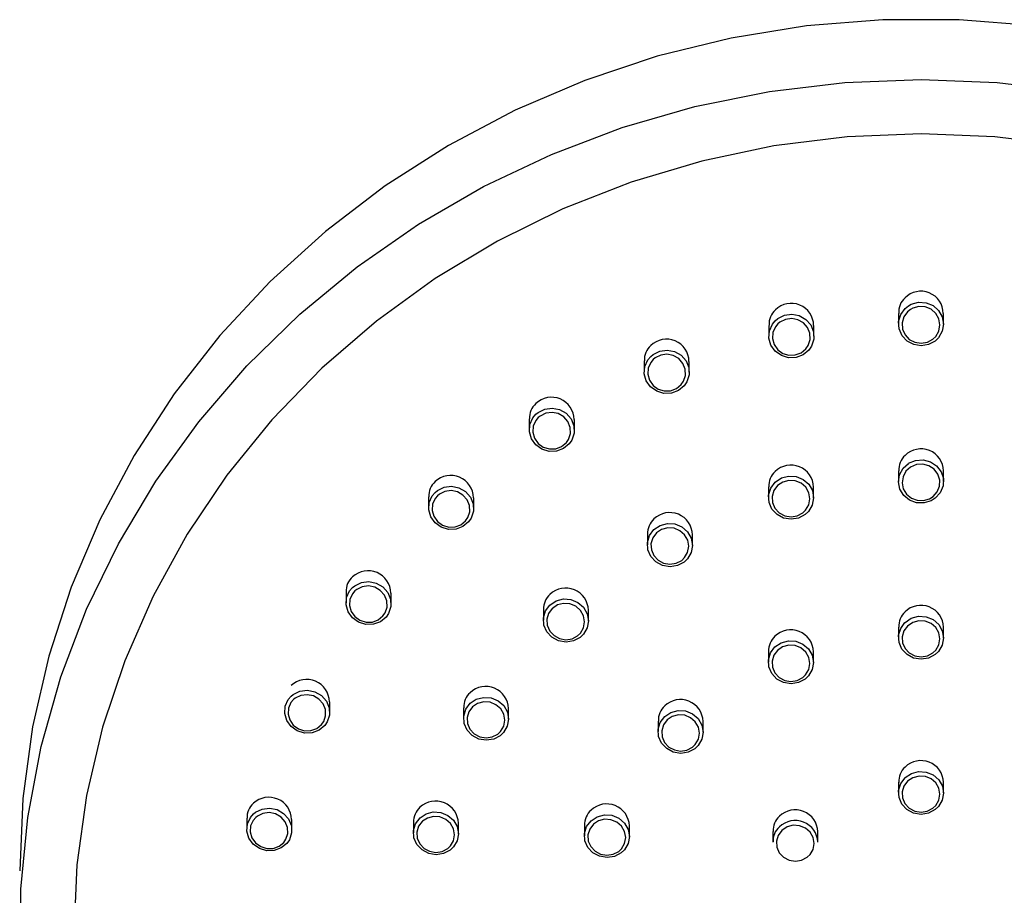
# Model space of a CAD drawing. Header units: millimetres. Extents: x 4588.89 to 4589.36, y 3428.22 to 3429.82.
# Tile 4 of 6: x 4588.9968 to 4589.0514, y 3429.1826 to 3429.2312. Entities that reach past the tile are written whole.
import ezdxf

# ---------------------------------------------------------------- set-up
doc = ezdxf.new("R2010")
doc.units = ezdxf.units.MM
doc.layers.add('SANINDUSA', color=3, linetype='Continuous')

msp = doc.modelspace()

# ---------------------------------------------------------------- linework, layer by layer
at = {"layer": 'SANINDUSA'}
for p, q in [((4589.045544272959, 3429.214913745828), (4589.045544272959, 3429.21432526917)), ((4589.048044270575, 3429.21432526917), (4589.048044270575, 3429.214913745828)), ((4589.038353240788, 3429.214251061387), (4589.038353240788, 3429.213661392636)), ((4589.040853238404, 3429.213649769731), (4589.040853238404, 3429.214237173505)), ((4589.031438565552, 3429.212274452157), (4589.031438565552, 3429.211683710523)), ((4589.033938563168, 3429.211660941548), (4589.033938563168, 3429.212247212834)), ((4589.025065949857, 3429.20905991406), (4589.025065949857, 3429.208468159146)), ((4589.027565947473, 3429.208435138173), (4589.027565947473, 3429.20902039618)), ((4589.045544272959, 3429.206176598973), (4589.045544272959, 3429.205589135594)), ((4589.048044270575, 3429.205589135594), (4589.048044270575, 3429.206176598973)), ((4589.038333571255, 3429.205285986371), (4589.038333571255, 3429.204697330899)), ((4589.040833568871, 3429.204685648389), (4589.040833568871, 3429.20527197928)), ((4589.019480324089, 3429.204731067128), (4589.019480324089, 3429.204138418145)), ((4589.021980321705, 3429.204096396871), (4589.021980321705, 3429.204680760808)), ((4589.031614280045, 3429.202660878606), (4589.031614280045, 3429.202071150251)), ((4589.034114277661, 3429.20204856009), (4589.034114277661, 3429.202633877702)), ((4589.014896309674, 3429.199454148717), (4589.014896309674, 3429.198860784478)), ((4589.017396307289, 3429.198811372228), (4589.017396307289, 3429.199395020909)), ((4589.02584428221, 3429.198480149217), (4589.02584428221, 3429.197889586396)), ((4589.028344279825, 3429.197857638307), (4589.028344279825, 3429.198442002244)), ((4589.045544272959, 3429.19750299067), (4589.045544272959, 3429.196916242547)), ((4589.048044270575, 3429.196916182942), (4589.048044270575, 3429.19750299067)), ((4589.038326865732, 3429.196152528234), (4589.038326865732, 3429.195564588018)), ((4589.040826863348, 3429.195552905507), (4589.040826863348, 3429.196138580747)), ((4589.013990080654, 3429.192783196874), (4589.013990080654, 3429.193366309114)), ((4589.021416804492, 3429.19302876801), (4589.021416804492, 3429.192437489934)), ((4589.023916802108, 3429.192398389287), (4589.023916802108, 3429.192982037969)), ((4589.03220824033, 3429.192292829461), (4589.03220824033, 3429.191703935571)), ((4589.034708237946, 3429.191682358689), (4589.034708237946, 3429.19226702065)), ((4589.045544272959, 3429.188892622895), (4589.045544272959, 3429.188306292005)), ((4589.048044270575, 3429.188306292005), (4589.048044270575, 3429.188892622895)), ((4589.009392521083, 3429.186896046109), (4589.009392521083, 3429.18630190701)), ((4589.0118925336, 3429.186243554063), (4589.0118925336, 3429.186826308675)), ((4589.018633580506, 3429.186678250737), (4589.018633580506, 3429.186086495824)), ((4589.021133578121, 3429.186042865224), (4589.021133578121, 3429.186626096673)), ((4589.02811989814, 3429.186511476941), (4589.02811989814, 3429.1859219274)), ((4589.030619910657, 3429.185893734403), (4589.030619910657, 3429.186477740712)), ((4589.03857219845, 3429.186168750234), (4589.03857219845, 3429.185581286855)), ((4589.041072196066, 3429.185570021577), (4589.041072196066, 3429.186155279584))]:
    msp.add_line(p, q, dxfattribs=at)
for points in [[(4589.053145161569, 3429.230871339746), (4589.048916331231, 3429.231211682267), (4589.044672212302, 3429.231211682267), (4589.040443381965, 3429.230871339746), (4589.036260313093, 3429.230193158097), (4589.032153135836, 3429.229182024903), (4589.028151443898, 3429.227845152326), (4589.024284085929, 3429.226192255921), (4589.020578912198, 3429.224235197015), (4589.017062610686, 3429.221988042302), (4589.013760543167, 3429.219467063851), (4589.010696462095, 3429.216690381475), (4589.00789248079, 3429.213678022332), (4589.005368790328, 3429.210451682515), (4589.003143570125, 3429.20703454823), (4589.00123285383, 3429.203451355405), (4588.999650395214, 3429.199727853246), (4588.99840762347, 3429.195890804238), (4588.997513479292, 3429.191967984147), (4588.996974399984, 3429.187987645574), (4588.996794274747, 3429.183978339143)], [(4588.996824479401, 3429.17897768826), (4588.996856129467, 3429.182971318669), (4588.997244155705, 3429.186948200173), (4588.997985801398, 3429.190879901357), (4588.999075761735, 3429.194738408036), (4589.00050627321, 3429.198496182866), (4589.002267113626, 3429.202126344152), (4589.004345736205, 3429.205603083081), (4589.00672726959, 3429.208901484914), (4589.009394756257, 3429.211998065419), (4589.012329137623, 3429.214870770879), (4589.015509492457, 3429.217498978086), (4589.018913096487, 3429.219864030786), (4589.022515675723, 3429.221949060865), (4589.026291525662, 3429.223739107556), (4589.030213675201, 3429.225221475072), (4589.034254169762, 3429.22638549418), (4589.038384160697, 3429.227222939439), (4589.042574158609, 3429.227727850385), (4589.046794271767, 3429.227896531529), (4589.051014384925, 3429.227727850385), (4589.055204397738, 3429.227222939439)], [(4589.054955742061, 3429.224207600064), (4589.050890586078, 3429.224713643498), (4589.046794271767, 3429.224882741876), (4589.042697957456, 3429.224713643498), (4589.038632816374, 3429.224207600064), (4589.034629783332, 3429.223368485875), (4589.030719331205, 3429.222202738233), (4589.026931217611, 3429.22071911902), (4589.023294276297, 3429.218929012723), (4589.01983617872, 3429.216845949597), (4589.016583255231, 3429.214485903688), (4589.01356025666, 3429.211866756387), (4589.010790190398, 3429.209008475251), (4589.008294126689, 3429.205932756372), (4589.006091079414, 3429.202663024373), (4589.004197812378, 3429.199224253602), (4589.002628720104, 3429.195642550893), (4589.001395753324, 3429.191945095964), (4589.000508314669, 3429.18816020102), (4588.999973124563, 3429.184316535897), (4588.999794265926, 3429.180443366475)], [(4589.046099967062, 3429.215333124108), (4589.046254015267, 3429.215418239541), (4589.046657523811, 3429.21552999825), (4589.047075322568, 3429.215506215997), (4589.047461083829, 3429.215350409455), (4589.047772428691, 3429.215079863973), (4589.04797465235, 3429.214724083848), (4589.048044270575, 3429.214322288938), (4589.047972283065, 3429.213919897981), (4589.047766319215, 3429.213563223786), (4589.047578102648, 3429.213381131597), (4589.047212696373, 3429.213183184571), (4589.046799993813, 3429.213113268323), (4589.046387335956, 3429.213179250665), (4589.046020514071, 3429.213373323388), (4589.045739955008, 3429.21367414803), (4589.045577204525, 3429.214048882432), (4589.045551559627, 3429.214455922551), (4589.045666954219, 3429.214848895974), (4589.045910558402, 3429.215182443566), (4589.046099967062, 3429.215333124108)], [(4589.046210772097, 3429.215128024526), (4589.046051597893, 3429.215000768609), (4589.045847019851, 3429.214719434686), (4589.04574999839, 3429.214388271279), (4589.045749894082, 3429.214387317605), (4589.045771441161, 3429.214043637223), (4589.04590821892, 3429.213727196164), (4589.046144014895, 3429.213473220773), (4589.046452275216, 3429.213309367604), (4589.046799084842, 3429.213253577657), (4589.04714592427, 3429.21331264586), (4589.0474530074, 3429.213479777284), (4589.047611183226, 3429.213633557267), (4589.047784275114, 3429.213934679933), (4589.047844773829, 3429.214274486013), (4589.04778627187, 3429.214613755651), (4589.047616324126, 3429.21491416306), (4589.047354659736, 3429.215142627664), (4589.047030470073, 3429.215274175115), (4589.046679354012, 3429.21529426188), (4589.046340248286, 3429.215199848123), (4589.046210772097, 3429.215128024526)], [(4589.038711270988, 3429.214508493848), (4589.038844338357, 3429.214621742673), (4589.039215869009, 3429.214809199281), (4589.039629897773, 3429.214866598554), (4589.040040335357, 3429.214788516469), (4589.040402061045, 3429.214583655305), (4589.040674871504, 3429.214274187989), (4589.040827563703, 3429.213894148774), (4589.040841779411, 3429.213486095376), (4589.040715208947, 3429.213096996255), (4589.040569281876, 3429.21288224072), (4589.040253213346, 3429.212617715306), (4589.039863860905, 3429.212469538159), (4589.03944597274, 3429.212454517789), (4589.039046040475, 3429.212573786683), (4589.03870809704, 3429.21281423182), (4589.038469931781, 3429.21314980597), (4589.038359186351, 3429.213543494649), (4589.038389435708, 3429.213950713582), (4589.038557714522, 3429.214324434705), (4589.038711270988, 3429.214508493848)], [(4589.038850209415, 3429.214327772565), (4589.038721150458, 3429.214172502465), (4589.038579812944, 3429.213857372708), (4589.038554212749, 3429.213514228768), (4589.038554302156, 3429.213513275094), (4589.03864738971, 3429.213180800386), (4589.038847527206, 3429.212897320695), (4589.039131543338, 3429.212694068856), (4589.03946765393, 3429.212593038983), (4589.039818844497, 3429.21260543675), (4589.040146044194, 3429.212730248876), (4589.040411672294, 3429.212953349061), (4589.040534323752, 3429.213134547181), (4589.04064068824, 3429.213463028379), (4589.040628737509, 3429.213807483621), (4589.04050042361, 3429.214128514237), (4589.040271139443, 3429.214389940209), (4589.039967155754, 3429.214563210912), (4589.039622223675, 3429.214629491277), (4589.03927426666, 3429.214581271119), (4589.038962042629, 3429.214423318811), (4589.038850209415, 3429.214327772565)], [(4589.031798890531, 3429.212530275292), (4589.03192797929, 3429.212639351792), (4589.032298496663, 3429.212825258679), (4589.032711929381, 3429.212881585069), (4589.033122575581, 3429.212802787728), (4589.033485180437, 3429.212597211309), (4589.033759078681, 3429.212287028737), (4589.033912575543, 3429.211906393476), (4589.033927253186, 3429.211498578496), (4589.033801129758, 3429.211110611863), (4589.033655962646, 3429.21089728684), (4589.033340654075, 3429.210634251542), (4589.032952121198, 3429.210487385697), (4589.032534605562, 3429.210473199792), (4589.032134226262, 3429.210593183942), (4589.031795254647, 3429.210834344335), (4589.031556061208, 3429.211170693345), (4589.031444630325, 3429.211564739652), (4589.03147447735, 3429.211971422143), (4589.031642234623, 3429.212343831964), (4589.031798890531, 3429.212530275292)], [(4589.031934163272, 3429.212348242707), (4589.031802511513, 3429.212191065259), (4589.031661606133, 3429.211877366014), (4589.031661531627, 3429.211877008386), (4589.031636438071, 3429.211533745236), (4589.03173009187, 3429.211201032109), (4589.031931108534, 3429.210916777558), (4589.032215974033, 3429.210712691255), (4589.032552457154, 3429.210610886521), (4589.032903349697, 3429.210622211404), (4589.033229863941, 3429.210745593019), (4589.033494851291, 3429.210967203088), (4589.033616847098, 3429.211147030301), (4589.033722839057, 3429.21147437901), (4589.033710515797, 3429.211818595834), (4589.033581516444, 3429.212140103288), (4589.033351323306, 3429.21240230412), (4589.03304659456, 3429.212576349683), (4589.032701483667, 3429.212643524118), (4589.032354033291, 3429.212596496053), (4589.032042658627, 3429.21244015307), (4589.031934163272, 3429.212348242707)], [(4589.025429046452, 3429.209314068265), (4589.025554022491, 3429.209418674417), (4589.025923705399, 3429.209602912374), (4589.026336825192, 3429.209658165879), (4589.026747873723, 3429.209578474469), (4589.027111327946, 3429.209372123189), (4589.027386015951, 3429.209061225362), (4589.027539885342, 3429.208680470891), (4589.027554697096, 3429.208273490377), (4589.027428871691, 3429.207887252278), (4589.027284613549, 3429.207675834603), (4589.026969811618, 3429.207414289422), (4589.026581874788, 3429.207268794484), (4589.026164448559, 3429.207255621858), (4589.025763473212, 3429.207376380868), (4589.025423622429, 3429.20761843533), (4589.025183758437, 3429.207955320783), (4589.025072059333, 3429.20834924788), (4589.025101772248, 3429.208754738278), (4589.025269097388, 3429.20912524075), (4589.025429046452, 3429.209314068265)], [(4589.025560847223, 3429.209130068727), (4589.025426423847, 3429.208971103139), (4589.025285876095, 3429.208659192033), (4589.025260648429, 3429.208318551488), (4589.025260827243, 3429.208316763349), (4589.025354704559, 3429.207984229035), (4589.025556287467, 3429.207699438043), (4589.025841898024, 3429.207494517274), (4589.026178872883, 3429.207391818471), (4589.026529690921, 3429.207402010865), (4589.026855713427, 3429.207523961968), (4589.027120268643, 3429.207744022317), (4589.02724150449, 3429.207922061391), (4589.02734724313, 3429.208247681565), (4589.02733480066, 3429.208591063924), (4589.027205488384, 3429.208912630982), (4589.026974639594, 3429.209175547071), (4589.026669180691, 3429.209350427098), (4589.026323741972, 3429.209418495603), (4589.025976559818, 3429.209372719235), (4589.025665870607, 3429.209218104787), (4589.025560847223, 3429.209130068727)], [(4589.046098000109, 3429.206589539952), (4589.046108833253, 3429.206596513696), (4589.046493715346, 3429.206758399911), (4589.046911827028, 3429.206788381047), (4589.047316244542, 3429.206683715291), (4589.047662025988, 3429.206456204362), (4589.04791062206, 3429.206131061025), (4589.048033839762, 3429.205744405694), (4589.048017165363, 3429.205339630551), (4589.047861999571, 3429.204962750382), (4589.047585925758, 3429.204656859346), (4589.04736510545, 3429.204517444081), (4589.046965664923, 3429.204395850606), (4589.046546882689, 3429.204408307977), (4589.04615614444, 3429.204553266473), (4589.045836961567, 3429.204814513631), (4589.045625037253, 3429.205163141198), (4589.045544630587, 3429.205560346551), (4589.045605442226, 3429.205961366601), (4589.045800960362, 3429.206320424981), (4589.046098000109, 3429.206589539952)], [(4589.046209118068, 3429.206380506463), (4589.045959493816, 3429.206153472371), (4589.045795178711, 3429.205850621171), (4589.045744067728, 3429.205512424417), (4589.045811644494, 3429.205177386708), (4589.045989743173, 3429.204883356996), (4589.046257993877, 3429.204663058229), (4589.046586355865, 3429.204540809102), (4589.046938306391, 3429.20453025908), (4589.04727399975, 3429.204632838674), (4589.047459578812, 3429.204750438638), (4589.047691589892, 3429.20500840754), (4589.047821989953, 3429.205326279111), (4589.047836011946, 3429.205667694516), (4589.047732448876, 3429.205993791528), (4589.047523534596, 3429.206267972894), (4589.04723293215, 3429.20645989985), (4589.046893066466, 3429.206548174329), (4589.046541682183, 3429.206522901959), (4589.046209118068, 3429.206380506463)], [(4589.038694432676, 3429.205541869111), (4589.038702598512, 3429.205549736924), (4589.039045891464, 3429.205780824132), (4589.039449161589, 3429.205889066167), (4589.039867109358, 3429.205862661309), (4589.040253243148, 3429.205704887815), (4589.040564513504, 3429.205433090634), (4589.040765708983, 3429.205077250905), (4589.040833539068, 3429.204677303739), (4589.040759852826, 3429.204278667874), (4589.040552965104, 3429.203926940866), (4589.040365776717, 3429.203748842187), (4589.039999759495, 3429.203554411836), (4589.039586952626, 3429.203487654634), (4589.039174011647, 3429.203556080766), (4589.038806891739, 3429.203751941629), (4589.038526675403, 3429.204053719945), (4589.038365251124, 3429.20442797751), (4589.03834146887, 3429.204832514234), (4589.038458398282, 3429.205221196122), (4589.038694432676, 3429.205541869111)], [(4589.038832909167, 3429.205356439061), (4589.038634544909, 3429.205086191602), (4589.038536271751, 3429.204758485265), (4589.038556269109, 3429.204417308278), (4589.038691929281, 3429.204101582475), (4589.038927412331, 3429.203846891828), (4589.039235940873, 3429.203681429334), (4589.039582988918, 3429.203623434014), (4589.039929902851, 3429.203679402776), (4589.040237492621, 3429.20384307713), (4589.040394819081, 3429.203993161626), (4589.040568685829, 3429.204289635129), (4589.040630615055, 3429.204625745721), (4589.040573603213, 3429.20496310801), (4589.040404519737, 3429.205263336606), (4589.040142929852, 3429.205492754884), (4589.039818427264, 3429.205626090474), (4589.039467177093, 3429.205648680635), (4589.039128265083, 3429.205557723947), (4589.038832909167, 3429.205356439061)], [(4589.019846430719, 3429.20498325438), (4589.019967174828, 3429.205083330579), (4589.020336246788, 3429.20526595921), (4589.020749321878, 3429.205320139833), (4589.021160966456, 3429.205239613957), (4589.02152521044, 3429.205032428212), (4589.021800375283, 3429.204721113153), (4589.021954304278, 3429.20434071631), (4589.021969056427, 3429.203935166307), (4589.021843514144, 3429.20355113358), (4589.021700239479, 3429.203341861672), (4589.021385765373, 3429.203081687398), (4589.020998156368, 3429.202937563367), (4589.020580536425, 3429.202925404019), (4589.020178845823, 3429.203046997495), (4589.019838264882, 3429.203289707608), (4589.019598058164, 3429.203626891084), (4589.019486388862, 3429.204020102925), (4589.019516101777, 3429.204423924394), (4589.019682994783, 3429.20479204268), (4589.019846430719, 3429.20498325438)], [(4589.019975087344, 3429.204796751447), (4589.019837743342, 3429.20463599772), (4589.019697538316, 3429.204326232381), (4589.019672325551, 3429.203987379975), (4589.019672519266, 3429.203985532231), (4589.019766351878, 3429.203653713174), (4589.01996823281, 3429.203368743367), (4589.020254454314, 3429.203163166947), (4589.02059202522, 3429.203059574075), (4589.02094299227, 3429.203068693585), (4589.021268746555, 3429.203189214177), (4589.021533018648, 3429.203407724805), (4589.021653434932, 3429.203583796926), (4589.021758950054, 3429.203907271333), (4589.021746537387, 3429.204249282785), (4589.021617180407, 3429.204570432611), (4589.021385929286, 3429.204833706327), (4589.021079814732, 3429.205009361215), (4589.020733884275, 3429.205078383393), (4589.020386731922, 3429.205033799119), (4589.020076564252, 3429.204880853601), (4589.019975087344, 3429.204796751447)], [(4589.031977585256, 3429.202914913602), (4589.031981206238, 3429.202918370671), (4589.032323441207, 3429.203148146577), (4589.032726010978, 3429.203255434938), (4589.033143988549, 3429.203228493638), (4589.0335308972, 3429.203070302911), (4589.033843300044, 3429.202798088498), (4589.034045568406, 3429.202442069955), (4589.034114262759, 3429.202042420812), (4589.034041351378, 3429.201644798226), (4589.033835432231, 3429.201294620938), (4589.033649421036, 3429.201117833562), (4589.033284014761, 3429.20092429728), (4589.032871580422, 3429.200858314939), (4589.032458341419, 3429.200927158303), (4589.032090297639, 3429.201123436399), (4589.031808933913, 3429.201425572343), (4589.031646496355, 3429.201799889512), (4589.03162192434, 3429.202203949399), (4589.031738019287, 3429.202591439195), (4589.031977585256, 3429.202914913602)], [(4589.032112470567, 3429.202727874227), (4589.031911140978, 3429.202455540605), (4589.031813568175, 3429.202128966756), (4589.031834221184, 3429.201788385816), (4589.031970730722, 3429.201472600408), (4589.032207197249, 3429.201217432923), (4589.032516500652, 3429.201051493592), (4589.032863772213, 3429.200992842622), (4589.033210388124, 3429.201047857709), (4589.033517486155, 3429.201210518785), (4589.033673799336, 3429.201359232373), (4589.033846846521, 3429.20165421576), (4589.033908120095, 3429.201989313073), (4589.033850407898, 3429.20232625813), (4589.033680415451, 3429.202626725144), (4589.033417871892, 3429.202856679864), (4589.033092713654, 3429.202990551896), (4589.03274143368, 3429.203013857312), (4589.032403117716, 3429.202923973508), (4589.032112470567, 3429.202727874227)], [(4589.01526545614, 3429.199704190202), (4589.015381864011, 3429.199799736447), (4589.01575053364, 3429.199980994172), (4589.016163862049, 3429.20003422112), (4589.016576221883, 3429.199952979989), (4589.01694113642, 3429.199745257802), (4589.017216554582, 3429.199433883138), (4589.017370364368, 3429.199054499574), (4589.017385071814, 3429.198650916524), (4589.01725990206, 3429.198269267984), (4589.017117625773, 3429.198062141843), (4589.016803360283, 3429.197803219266), (4589.016415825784, 3429.197660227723), (4589.015997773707, 3429.197648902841), (4589.015595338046, 3429.197771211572), (4589.015254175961, 3429.198014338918), (4589.015013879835, 3429.19835122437), (4589.014902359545, 3429.198743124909), (4589.014931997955, 3429.199144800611), (4589.01509838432, 3429.199510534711), (4589.01526545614, 3429.199704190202)], [(4589.015391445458, 3429.199514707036), (4589.015251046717, 3429.19935204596), (4589.015111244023, 3429.199044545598), (4589.015086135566, 3429.198707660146), (4589.015086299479, 3429.19870605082), (4589.015180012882, 3429.19837548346), (4589.015381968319, 3429.198090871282), (4589.015668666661, 3429.197884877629), (4589.016006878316, 3429.197780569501), (4589.016358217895, 3429.197788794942), (4589.016683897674, 3429.197908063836), (4589.016948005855, 3429.198125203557), (4589.017067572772, 3429.198299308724), (4589.017172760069, 3429.198620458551), (4589.017160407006, 3429.198960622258), (4589.017031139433, 3429.19928081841), (4589.016799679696, 3429.199544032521), (4589.016492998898, 3429.199720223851), (4589.016146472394, 3429.199789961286), (4589.015799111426, 3429.19974639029), (4589.015489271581, 3429.199594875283), (4589.015391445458, 3429.199514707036)], [(4589.026210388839, 3429.198732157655), (4589.026550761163, 3429.19895948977), (4589.026952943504, 3429.199065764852), (4589.027371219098, 3429.199038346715), (4589.027758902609, 3429.198879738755), (4589.028072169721, 3429.198607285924), (4589.028275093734, 3429.198251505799), (4589.028344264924, 3429.19785292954), (4589.02827196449, 3429.197456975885), (4589.028066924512, 3429.197108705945), (4589.027882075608, 3429.196933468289), (4589.027516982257, 3429.196740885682), (4589.027104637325, 3429.196675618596), (4589.026690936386, 3429.196744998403), (4589.026322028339, 3429.196941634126), (4589.026039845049, 3429.197243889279), (4589.025876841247, 3429.197617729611), (4589.025851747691, 3429.198020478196), (4589.025967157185, 3429.198406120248), (4589.026210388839, 3429.198732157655)], [(4589.026342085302, 3429.198542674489), (4589.026341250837, 3429.198541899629), (4589.026137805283, 3429.198268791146), (4589.026040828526, 3429.197945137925), (4589.026040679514, 3429.197943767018), (4589.026061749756, 3429.197604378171), (4589.026198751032, 3429.1972890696), (4589.026435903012, 3429.197033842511), (4589.026745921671, 3429.196867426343), (4589.027093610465, 3429.196808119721), (4589.027440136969, 3429.196862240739), (4589.027746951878, 3429.197023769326), (4589.027902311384, 3429.197171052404), (4589.028074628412, 3429.197464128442), (4589.028135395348, 3429.197797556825), (4589.028077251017, 3429.198133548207), (4589.027906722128, 3429.198433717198), (4589.027643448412, 3429.198663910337), (4589.027317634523, 3429.198798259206), (4589.02696611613, 3429.198822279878), (4589.026628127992, 3429.198733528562), (4589.026342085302, 3429.198542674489)], [(4589.045903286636, 3429.197755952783), (4589.045912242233, 3429.197764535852), (4589.046255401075, 3429.197996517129), (4589.046659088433, 3429.198106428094), (4589.047077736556, 3429.198082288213), (4589.047464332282, 3429.197926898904), (4589.047775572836, 3429.197657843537), (4589.047976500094, 3429.19730510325), (4589.048044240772, 3429.196908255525), (4589.047970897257, 3429.196512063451), (4589.04776459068, 3429.196161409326), (4589.047577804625, 3429.195983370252), (4589.047211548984, 3429.195787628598), (4589.046798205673, 3429.195718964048), (4589.046384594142, 3429.195785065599), (4589.046017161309, 3429.195978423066), (4589.045737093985, 3429.19627734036), (4589.045575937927, 3429.196648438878), (4589.04555211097, 3429.197050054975), (4589.045668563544, 3429.197436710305), (4589.045903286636, 3429.197755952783)], [(4589.046045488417, 3429.197567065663), (4589.045848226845, 3429.197298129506), (4589.045750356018, 3429.196972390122), (4589.045770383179, 3429.196634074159), (4589.045905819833, 3429.196321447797), (4589.046141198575, 3429.196069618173), (4589.046449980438, 3429.195906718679), (4589.046797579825, 3429.195850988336), (4589.047144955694, 3429.195908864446), (4589.04745275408, 3429.196073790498), (4589.047609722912, 3429.196223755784), (4589.047783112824, 3429.196519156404), (4589.047844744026, 3429.196852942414), (4589.047787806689, 3429.197187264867), (4589.047618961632, 3429.197484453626), (4589.047357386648, 3429.19771113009), (4589.047032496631, 3429.19784202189), (4589.046680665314, 3429.197862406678), (4589.046341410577, 3429.19776978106), (4589.046045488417, 3429.197567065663)], [(4589.03868845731, 3429.196404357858), (4589.038692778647, 3429.196408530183), (4589.039035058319, 3429.196639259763), (4589.039438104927, 3429.196748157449), (4589.039856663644, 3429.196723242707), (4589.040243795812, 3429.196567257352), (4589.040556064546, 3429.196297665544), (4589.040758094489, 3429.195944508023), (4589.040826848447, 3429.195547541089), (4589.040754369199, 3429.195151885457), (4589.040548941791, 3429.194802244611), (4589.040363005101, 3429.194625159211), (4589.03999739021, 3429.194430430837), (4589.039584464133, 3429.194362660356), (4589.039170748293, 3429.194429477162), (4589.038802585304, 3429.194623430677), (4589.038521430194, 3429.194922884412), (4589.03835917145, 3429.195294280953), (4589.03833440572, 3429.195695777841), (4589.038450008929, 3429.19608177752), (4589.03868845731, 3429.196404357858)], [(4589.038826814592, 3429.196214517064), (4589.038626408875, 3429.195942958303), (4589.038529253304, 3429.19561787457), (4589.038550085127, 3429.19527973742), (4589.038686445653, 3429.19496675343), (4589.038922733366, 3429.19471432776), (4589.039232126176, 3429.19455071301), (4589.03957981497, 3429.194494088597), (4589.039926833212, 3429.194550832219), (4589.040234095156, 3429.194714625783), (4589.040390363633, 3429.194863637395), (4589.040563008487, 3429.195157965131), (4589.040623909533, 3429.1954912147), (4589.040566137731, 3429.195825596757), (4589.040396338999, 3429.196123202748), (4589.040133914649, 3429.196350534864), (4589.039808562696, 3429.196482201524), (4589.039456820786, 3429.196503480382), (4589.039118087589, 3429.196412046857), (4589.038826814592, 3429.196214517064)], [(4589.011862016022, 3429.193679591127), (4589.011973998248, 3429.193770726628), (4589.012342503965, 3429.193950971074), (4589.01275629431, 3429.194003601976), (4589.013169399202, 3429.193921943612), (4589.013534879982, 3429.193714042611), (4589.013810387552, 3429.193403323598), (4589.013964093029, 3429.19302543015), (4589.013978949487, 3429.192624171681), (4589.013854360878, 3429.192245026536), (4589.013713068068, 3429.192039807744), (4589.013398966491, 3429.191781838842), (4589.013011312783, 3429.191639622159), (4589.012592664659, 3429.191628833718), (4589.012189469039, 3429.191751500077), (4589.011847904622, 3429.191994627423), (4589.011607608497, 3429.192330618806), (4589.011496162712, 3429.192720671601), (4589.011525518, 3429.193119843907), (4589.011691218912, 3429.193483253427), (4589.011862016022, 3429.193679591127)], [(4589.01198594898, 3429.193486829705), (4589.011842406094, 3429.193322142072), (4589.011703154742, 3429.193016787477), (4589.01167835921, 3429.192681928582), (4589.01167847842, 3429.192680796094), (4589.011772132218, 3429.192352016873), (4589.011974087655, 3429.19206823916), (4589.012261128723, 3429.191862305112), (4589.012599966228, 3429.191757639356), (4589.012951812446, 3429.19176526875), (4589.013277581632, 3429.19188358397), (4589.013541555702, 3429.192099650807), (4589.013660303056, 3429.192271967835), (4589.013764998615, 3429.19259079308), (4589.013752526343, 3429.192928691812), (4589.013623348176, 3429.193247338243), (4589.013391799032, 3429.193509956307), (4589.013084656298, 3429.193686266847), (4589.012737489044, 3429.193756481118), (4589.012389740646, 3429.193713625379), (4589.012080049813, 3429.193563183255), (4589.01198594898, 3429.193486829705)], [(4589.021785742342, 3429.193278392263), (4589.022120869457, 3429.193500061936), (4589.02252294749, 3429.193605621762), (4589.022941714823, 3429.193577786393), (4589.023330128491, 3429.19341899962), (4589.02364400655, 3429.193146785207), (4589.02384727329, 3429.192791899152), (4589.023916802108, 3429.192394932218), (4589.023845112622, 3429.192001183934), (4589.02364092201, 3429.191654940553), (4589.023457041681, 3429.191481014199), (4589.023092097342, 3429.191289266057), (4589.022679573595, 3429.191224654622), (4589.022265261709, 3429.191294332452), (4589.021895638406, 3429.191491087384), (4589.021612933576, 3429.191792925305), (4589.021449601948, 3429.192165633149), (4589.021424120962, 3429.19256653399), (4589.021538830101, 3429.192950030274), (4589.021785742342, 3429.193278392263)], [(4589.021914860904, 3429.19308586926), (4589.021910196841, 3429.193081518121), (4589.021707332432, 3429.192810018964), (4589.021610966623, 3429.192487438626), (4589.021632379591, 3429.192149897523), (4589.021769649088, 3429.19183572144), (4589.022007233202, 3429.191580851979), (4589.022317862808, 3429.191414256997), (4589.022666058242, 3429.191354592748), (4589.023012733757, 3429.191407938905), (4589.023319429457, 3429.191568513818), (4589.0234739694, 3429.191714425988), (4589.023645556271, 3429.192005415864), (4589.023705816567, 3429.192336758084), (4589.023647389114, 3429.192671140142), (4589.023476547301, 3429.192970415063), (4589.023212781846, 3429.193200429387), (4589.022886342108, 3429.19333507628), (4589.022534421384, 3429.193359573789), (4589.022196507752, 3429.193271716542), (4589.021914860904, 3429.19308586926)], [(4589.03257436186, 3429.192544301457), (4589.032915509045, 3429.192772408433), (4589.033318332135, 3429.192879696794), (4589.033737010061, 3429.19285347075), (4589.034124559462, 3429.192696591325), (4589.034437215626, 3429.192426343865), (4589.034639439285, 3429.192073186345), (4589.034708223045, 3429.191677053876), (4589.034635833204, 3429.19128288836), (4589.034430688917, 3429.190935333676), (4589.034245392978, 3429.190759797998), (4589.033879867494, 3429.190566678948), (4589.033466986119, 3429.190500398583), (4589.033053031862, 3429.190568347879), (4589.032684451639, 3429.190763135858), (4589.032402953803, 3429.19106306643), (4589.032240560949, 3429.191434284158), (4589.032215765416, 3429.191834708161), (4589.032331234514, 3429.192218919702), (4589.03257436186, 3429.192544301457)], [(4589.032709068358, 3429.192351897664), (4589.032708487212, 3429.192351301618), (4589.032504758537, 3429.192078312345), (4589.032407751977, 3429.191755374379), (4589.032407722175, 3429.191755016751), (4589.032428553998, 3429.191417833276), (4589.032565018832, 3429.191105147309), (4589.032801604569, 3429.190852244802), (4589.033111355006, 3429.190687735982), (4589.033459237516, 3429.190629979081), (4589.033806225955, 3429.190685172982), (4589.034113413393, 3429.190847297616), (4589.034269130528, 3429.190994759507), (4589.034441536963, 3429.19128712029), (4589.034502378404, 3429.191618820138), (4589.0344445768, 3429.191952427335), (4589.034274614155, 3429.192250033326), (4589.03401186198, 3429.192477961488), (4589.033686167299, 3429.192610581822), (4589.03333430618, 3429.192633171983), (4589.032995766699, 3429.192543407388), (4589.032709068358, 3429.192351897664)], [(4589.045910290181, 3429.189147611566), (4589.045915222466, 3429.189152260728), (4589.046259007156, 3429.189381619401), (4589.046663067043, 3429.189489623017), (4589.047081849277, 3429.189464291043), (4589.047468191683, 3429.189308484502), (4589.047778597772, 3429.189039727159), (4589.04797812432, 3429.188688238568), (4589.048044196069, 3429.18829365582), (4589.047969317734, 3429.187900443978), (4589.047761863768, 3429.187552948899), (4589.047574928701, 3429.187376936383), (4589.047207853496, 3429.187183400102), (4589.046794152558, 3429.187116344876), (4589.046380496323, 3429.187183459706), (4589.046013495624, 3429.187377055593), (4589.045734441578, 3429.18767537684), (4589.045574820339, 3429.188044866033), (4589.045552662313, 3429.188443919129), (4589.0456705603, 3429.188827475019), (4589.045910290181, 3429.189147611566)], [(4589.046051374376, 3429.188953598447), (4589.045849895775, 3429.188684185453), (4589.045750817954, 3429.188361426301), (4589.045769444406, 3429.188025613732), (4589.04590359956, 3429.187714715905), (4589.046138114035, 3429.187463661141), (4589.046446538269, 3429.187300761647), (4589.046794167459, 3429.187244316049), (4589.047141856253, 3429.187300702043), (4589.047450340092, 3429.187463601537), (4589.047607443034, 3429.187611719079), (4589.047781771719, 3429.187904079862), (4589.047844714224, 3429.18823500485), (4589.047789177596, 3429.188567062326), (4589.047621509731, 3429.188862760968), (4589.047360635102, 3429.189088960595), (4589.0470359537, 3429.189220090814), (4589.046684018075, 3429.189241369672), (4589.046344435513, 3429.189150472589), (4589.046051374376, 3429.188953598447)], [(4589.00976680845, 3429.187140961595), (4589.009874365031, 3429.187227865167), (4589.010242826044, 3429.187407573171), (4589.010657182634, 3429.187460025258), (4589.011071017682, 3429.187378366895), (4589.011436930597, 3429.187171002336), (4589.011712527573, 3429.186861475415), (4589.011866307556, 3429.186485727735), (4589.011881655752, 3429.186087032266), (4589.011757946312, 3429.185710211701), (4589.011617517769, 3429.185506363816), (4589.011303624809, 3429.18524899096), (4589.010915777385, 3429.18510719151), (4589.010496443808, 3429.185096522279), (4589.010092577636, 3429.185219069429), (4589.009750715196, 3429.185461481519), (4589.009510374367, 3429.185795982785), (4589.009398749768, 3429.186183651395), (4589.009427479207, 3429.186580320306), (4589.009592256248, 3429.186941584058), (4589.00976680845, 3429.187140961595)], [(4589.0098893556, 3429.186944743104), (4589.009742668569, 3429.186777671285), (4589.009604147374, 3429.186474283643), (4589.009580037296, 3429.18614085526), (4589.009673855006, 3429.185814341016), (4589.009875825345, 3429.185532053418), (4589.010163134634, 3429.185326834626), (4589.010502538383, 3429.185222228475), (4589.010854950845, 3429.185229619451), (4589.011180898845, 3429.185347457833), (4589.011444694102, 3429.18556274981), (4589.011562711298, 3429.185733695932), (4589.0116666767, 3429.1860502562), (4589.011653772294, 3429.186385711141), (4589.011524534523, 3429.186702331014), (4589.011292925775, 3429.186963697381), (4589.010985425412, 3429.187139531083), (4589.01063763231, 3429.187209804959), (4589.010289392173, 3429.187167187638), (4589.009979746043, 3429.187017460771), (4589.0098893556, 3429.186944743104)], [(4589.019004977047, 3429.186925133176), (4589.019335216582, 3429.187141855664), (4589.019737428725, 3429.187246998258), (4589.020156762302, 3429.187219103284), (4589.020545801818, 3429.187060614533), (4589.020860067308, 3429.186789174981), (4589.02106361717, 3429.186435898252), (4589.021133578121, 3429.186041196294), (4589.021062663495, 3429.185649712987), (4589.020859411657, 3429.185305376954), (4589.020676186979, 3429.18513246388), (4589.020311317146, 3429.184941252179), (4589.019898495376, 3429.184876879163), (4589.019483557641, 3429.184946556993), (4589.019113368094, 3429.185142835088), (4589.018830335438, 3429.18544365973), (4589.018666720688, 3429.18581451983), (4589.018640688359, 3429.186213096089), (4589.01875451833, 3429.186594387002), (4589.019004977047, 3429.186925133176)], [(4589.028490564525, 3429.186762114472), (4589.028826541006, 3429.186983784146), (4589.029229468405, 3429.187089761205), (4589.029648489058, 3429.187062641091), (4589.030036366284, 3429.186905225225), (4589.030349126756, 3429.18663503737), (4589.030551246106, 3429.186282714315), (4589.030619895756, 3429.185888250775), (4589.030547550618, 3429.185496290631), (4589.030342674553, 3429.18515094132), (4589.03015784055, 3429.184976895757), (4589.029792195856, 3429.184785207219), (4589.029379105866, 3429.184720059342), (4589.028964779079, 3429.184788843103), (4589.028595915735, 3429.184984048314), (4589.028314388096, 3429.185283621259), (4589.028152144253, 3429.185653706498), (4589.028127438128, 3429.186052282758), (4589.028242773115, 3429.186434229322), (4589.028490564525, 3429.186762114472)], [(4589.019132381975, 3429.186729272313), (4589.019124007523, 3429.186721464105), (4589.018921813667, 3429.186451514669), (4589.018826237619, 3429.186131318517), (4589.018848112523, 3429.185795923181), (4589.018985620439, 3429.185483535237), (4589.019223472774, 3429.185229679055), (4589.019534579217, 3429.185063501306), (4589.019883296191, 3429.185003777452), (4589.020230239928, 3429.185056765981), (4589.020536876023, 3429.185216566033), (4589.020690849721, 3429.18536152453), (4589.020861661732, 3429.185650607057), (4589.020921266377, 3429.1859796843), (4589.020862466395, 3429.186311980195), (4589.020691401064, 3429.186609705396), (4589.020427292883, 3429.186838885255), (4589.020100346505, 3429.186973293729), (4589.019747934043, 3429.186997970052), (4589.019409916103, 3429.186910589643), (4589.019132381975, 3429.186729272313)], [(4589.028622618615, 3429.18656625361), (4589.028617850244, 3429.186561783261), (4589.028414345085, 3429.186290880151), (4589.028317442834, 3429.185969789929), (4589.028338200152, 3429.185634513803), (4589.028474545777, 3429.18532290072), (4589.028711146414, 3429.18507035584), (4589.02902113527, 3429.184905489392), (4589.029369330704, 3429.184846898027), (4589.029716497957, 3429.184900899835), (4589.030023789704, 3429.185061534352), (4589.030179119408, 3429.185207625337), (4589.030351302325, 3429.185497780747), (4589.030412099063, 3429.185827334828), (4589.030354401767, 3429.186159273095), (4589.030184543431, 3429.186455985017), (4589.029921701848, 3429.186683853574), (4589.029595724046, 3429.186816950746), (4589.029243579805, 3429.186840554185), (4589.028904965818, 3429.186752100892), (4589.028622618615, 3429.18656625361)], [(4589.039076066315, 3429.186224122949), (4589.039075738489, 3429.186223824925), (4589.038871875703, 3429.185951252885), (4589.038774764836, 3429.185629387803), (4589.038795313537, 3429.185294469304), (4589.038931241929, 3429.184984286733), (4589.038931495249, 3429.184983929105), (4589.039167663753, 3429.184733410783), (4589.039477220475, 3429.184570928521), (4589.039825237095, 3429.184514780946), (4589.040172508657, 3429.18457116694), (4589.040479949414, 3429.184733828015), (4589.040635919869, 3429.184881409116), (4589.040808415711, 3429.185173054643), (4589.04086936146, 3429.185503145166), (4589.040811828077, 3429.185834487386), (4589.040642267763, 3429.186129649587), (4589.040379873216, 3429.186355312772), (4589.040054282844, 3429.186486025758), (4589.039702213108, 3429.186507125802), (4589.039363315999, 3429.186416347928), (4589.039076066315, 3429.186224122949)]]:
    msp.add_lwpolyline(points, dxfattribs=at)
for centre, radius, start, end in [((4589.046791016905, 3429.214906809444), 0.00123664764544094, 0.3545144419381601, 135.5570620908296), ((4589.039595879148, 3429.214231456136), 0.001240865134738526, 0.2942695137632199, 135.0887235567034), ((4589.04658256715, 3429.214999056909), 0.001026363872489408, 131.0812111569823, 184.7178282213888), ((4589.039386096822, 3429.214336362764), 0.001020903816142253, 130.9424913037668, 184.7459281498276), ((4589.03267706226, 3429.212241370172), 0.001245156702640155, 0.3017634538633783, 134.5937018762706), ((4589.032465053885, 3429.212359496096), 0.001014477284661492, 130.7481215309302, 184.7614722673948), ((4589.026300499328, 3429.209013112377), 0.001249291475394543, 0.3695940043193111, 134.1018134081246), ((4589.026084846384, 3429.20914460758), 0.001006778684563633, 130.4942316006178, 184.7779550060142), ((4589.046792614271, 3429.206143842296), 0.001251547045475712, 1.497041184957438, 134.8140478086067), ((4589.046648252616, 3429.20622895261), 0.001090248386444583, 132.5840085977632, 182.8025743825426), ((4589.039577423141, 3429.205239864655), 0.001256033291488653, 1.462394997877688, 134.3459741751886), ((4589.020711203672, 3429.204670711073), 0.001253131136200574, 0.4949293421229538, 133.6372138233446), ((4589.039430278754, 3429.20533886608), 0.001082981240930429, 132.4396062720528, 182.8492620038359), ((4589.020490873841, 3429.20481515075), 0.0009983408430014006, 130.2042342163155, 184.7867395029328), ((4589.032702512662, 3429.202713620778), 0.001074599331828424, 132.2362927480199, 182.8641624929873), ((4589.03285383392, 3429.202601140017), 0.001260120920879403, 1.483278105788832, 133.8927885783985), ((4589.015897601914, 3429.199537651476), 0.000988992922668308, 129.8847539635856, 184.7983200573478), ((4589.016124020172, 3429.199381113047), 0.00125644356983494, 0.6695702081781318, 133.2319546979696), ((4589.02708006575, 3429.198407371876), 0.001263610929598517, 1.562326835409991, 133.4915333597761), ((4589.026923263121, 3429.198532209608), 0.001065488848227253, 131.994434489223, 182.8519649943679), ((4589.046792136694, 3429.197462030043), 0.001252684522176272, 1.873807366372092, 134.9372988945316), ((4589.046634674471, 3429.197555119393), 0.001076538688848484, 132.5036545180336, 182.8231329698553), ((4589.0394109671, 3429.196204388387), 0.001070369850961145, 132.2584338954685, 182.8282173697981), ((4589.039570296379, 3429.196098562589), 0.001256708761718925, 1.819375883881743, 134.3906846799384), ((4589.01271526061, 3429.193347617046), 0.001259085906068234, 0.8858944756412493, 132.9103717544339), ((4589.022649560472, 3429.192944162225), 0.001266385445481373, 1.703097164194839, 133.1705473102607), ((4589.022486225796, 3429.193079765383), 0.001056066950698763, 131.7409495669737, 182.8196863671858), ((4589.033284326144, 3429.192343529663), 0.001062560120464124, 131.9255091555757, 182.786398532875), ((4589.033447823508, 3429.192225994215), 0.001259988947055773, 1.857799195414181, 133.8863074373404), ((4589.046792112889, 3429.188846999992), 0.001251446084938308, 2.078323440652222, 134.6470763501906), ((4589.046629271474, 3429.188940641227), 0.001071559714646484, 131.9700544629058, 182.6194218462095), ((4589.010374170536, 3429.18697838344), 0.0009692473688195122, 129.2500052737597, 184.8271663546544), ((4589.010615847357, 3429.186801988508), 0.001261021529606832, 1.14029305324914, 132.6846026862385), ((4589.019864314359, 3429.186583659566), 0.001268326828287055, 1.906648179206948, 132.9624557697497), ((4589.029356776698, 3429.186433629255), 0.001262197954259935, 1.991958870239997, 133.5062174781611), ((4589.019692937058, 3429.186728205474), 0.001046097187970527, 131.488778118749, 182.7894058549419), ((4589.02918739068, 3429.186560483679), 0.001054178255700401, 131.5750380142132, 182.7164223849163), ((4589.039815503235, 3429.18610775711), 0.001256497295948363, 2.15936332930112, 134.2761972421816), ((4589.039645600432, 3429.186218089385), 0.001059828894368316, 131.8631286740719, 182.7199194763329), ((4589.039816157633, 3429.185521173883), 0.001255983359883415, 2.220745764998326, 134.3407870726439), ((4589.039569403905, 3429.185663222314), 0.0009849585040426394, 129.8456284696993, 184.7195741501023)]:
    msp.add_arc(centre, radius, start, end, dxfattribs=at)

doc.saveas('drawing.dxf')
